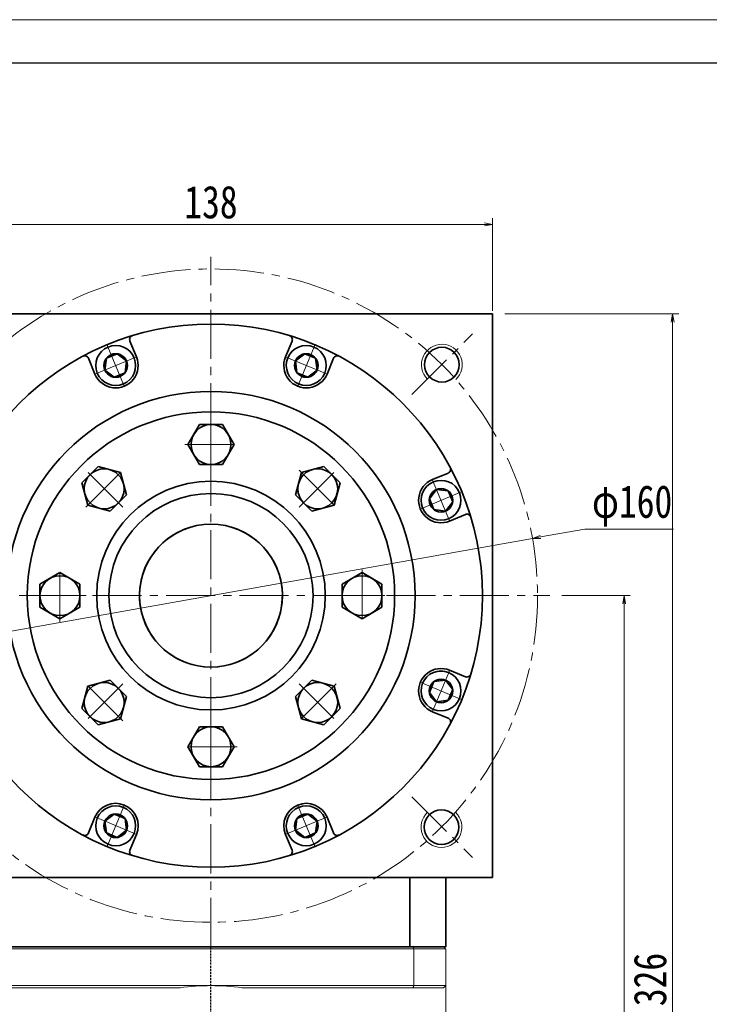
# Model space of a CAD drawing. Header units: millimetres. Extents: x -4 to 892, y 0 to 630.
# Tile 7 of 7: x 512 to 681, y 389 to 630. Entities that reach past the tile are written whole.
import ezdxf

# ---------------------------------------------------------------- set-up
doc = ezdxf.new("R2010")
doc.units = ezdxf.units.MM
doc.set_wipeout_variables(frame=1)
doc.linetypes.add('DASHED', pattern=[0.75, 0.5, -0.25])
doc.linetypes.add('点画线', pattern=[18, 12, -2, 2, -2])
for name, color, linetype, lineweight in [('EB0', 7, 'Continuous', 35), ('中心线层', 1, '点画线', 18), ('图框_外框线', 7, 'Continuous', 18), ('尺寸线层', 3, 'Continuous', 18), ('粗实线层', 7, 'Continuous', 35)]:
    doc.layers.add(name, color=color, linetype=linetype, lineweight=lineweight)
doc.styles.add('宋体', font='SimSun.ttf', dxfattribs={"width": 0.8})
doc.dimstyles.new('A水平标注$0', dxfattribs={"dimtxt": 3.5, "dimasz": 2, "dimexe": 1.5, "dimexo": 3, "dimgap": 1.1, "dimtad": 1, "dimtoh": 1, "dimdec": 4, "dimdsep": 46, "dimtxsty": '宋体', "dimblk": 'OPEN', "dimcen": 3, "dimclrd": 3, "dimclre": 3, "dimclrt": 6, "dimadec": 0, "dimazin": 0, "dimtm": 1e-09, "dimtfac": 1, "dimtdec": 4, "dimtix": 1, "dimtmove": 0, "dimatfit": 3, "dimldrblk": 'OPEN', "dimfxl": 0, "dimlwd": 13, "dimlwe": 13, "dimarcsym": 0})
doc.dimstyles.new('D直径标注φ25', dxfattribs={"dimtxt": 3.5, "dimasz": 2, "dimexe": 1, "dimexo": 3, "dimtad": 1, "dimtoh": 1, "dimdec": 1, "dimdsep": 46, "dimtxsty": '宋体', "dimblk": 'OPEN', "dimcen": 3, "dimclrd": 3, "dimclre": 3, "dimclrt": 130, "dimadec": 0, "dimazin": 0, "dimtm": 1e-09, "dimtfac": 1, "dimtdec": 1, "dimtmove": 0, "dimatfit": 0, "dimldrblk": 'OPEN', "dimfxl": 0, "dimlwd": 13, "dimlwe": 13, "dimarcsym": 0})

# ---------------------------------------------------------------- blocks, each defined once
blk = doc.blocks.new('_Open')
at = {"color": 0, "linetype": 'ByBlock', "lineweight": -2}
for p, q in [((-1, 0.17), (0, 0)), ((-1, -0.17), (0, 0)), ((0, 0), (-1, 0))]:
    blk.add_line(p, q, dxfattribs=at)
blk = doc.blocks.new('*D15')
at = {"layer": 'Defpoints', "color": 0, "transparency": 16777216}
for p in [(628.14, 580.13), (490.14, 555.96), (628.14, 555.96)]:
    blk.add_point(p, dxfattribs=at)
at = {"layer": '尺寸线层', "color": 3, "lineweight": 13, "transparency": 16777216}
for p, q in [((490.14, 558.96), (490.14, 581.63)), ((628.14, 558.96), (628.14, 581.63)), ((492.14, 580.13), (626.14, 580.13))]:
    blk.add_line(p, q, dxfattribs=at)
at = {"layer": '尺寸线层', "color": 3, "lineweight": 13, "transparency": 16777216, "xscale": 2, "yscale": 2, "zscale": 2, "rotation": 180}
blk.add_blockref('_Open', (490.14, 580.13), dxfattribs=at)
at = {"layer": '尺寸线层', "color": 3, "lineweight": 13, "transparency": 16777216, "xscale": 2, "yscale": 2, "zscale": 2}
blk.add_blockref('_Open', (628.14, 580.13), dxfattribs=at)
at = {"layer": '尺寸线层', "color": 6, "transparency": 16777216, "insert": (559.14, 585.54), "char_height": 8, "attachment_point": 5, "style": '宋体', "bg_fill": 3, "box_fill_scale": 1.1, "bg_fill_color": 257, "bg_fill_transparency": 0}
blk.add_mtext('138', dxfattribs=at)
blk = doc.blocks.new('*D23')
at = {"layer": 'Defpoints', "color": 0, "transparency": 16777216}
for p in [(637.91, 503.22), (480.38, 475.2)]:
    blk.add_point(p, dxfattribs=at)
at = {"layer": '尺寸线层', "color": 3, "lineweight": 13, "transparency": 16777216}
for p, q in [((650.72, 505.5), (639.88, 503.57)), ((672.42, 505.5), (650.72, 505.5)), ((480.38, 475.2), (637.91, 503.22)), ((478.41, 474.85), (476.44, 474.5))]:
    blk.add_line(p, q, dxfattribs=at)
at = {"layer": '尺寸线层', "color": 3, "lineweight": 13, "transparency": 16777216, "xscale": 2, "yscale": 2, "zscale": 2}
for p, rotation in [((637.91, 503.22), 190.0864135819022), ((480.38, 475.2), 10.08641358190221)]:
    blk.add_blockref('_Open', p, dxfattribs=dict(at, rotation=rotation))
at = {"layer": '尺寸线层', "color": 130, "transparency": 16777216, "insert": (662.32, 511.18), "char_height": 8, "attachment_point": 5, "style": '宋体', "bg_fill": 3, "box_fill_scale": 1.1, "bg_fill_color": 257, "bg_fill_transparency": 0}
blk.add_mtext('φ160', dxfattribs=at)
blk = doc.blocks.new('*D25')
at = {"layer": 'Defpoints', "color": 0, "transparency": 16777216}
for p in [(642.14, 489.21), (623.74, 232.21), (660.38, 232.21)]:
    blk.add_point(p, dxfattribs=at)
at = {"layer": '尺寸线层', "color": 3, "lineweight": 13, "transparency": 16777216}
for p, q in [((645.14, 489.21), (661.88, 489.21)), ((660.38, 487.21), (660.38, 234.21)), ((626.74, 232.21), (661.88, 232.21))]:
    blk.add_line(p, q, dxfattribs=at)
at = {"layer": '尺寸线层', "color": 3, "lineweight": 13, "transparency": 16777216, "xscale": 2, "yscale": 2, "zscale": 2}
for p, rotation in [((660.38, 489.21), 90), ((660.38, 232.21), 270)]:
    blk.add_blockref('_Open', p, dxfattribs=dict(at, rotation=rotation))
at = {"layer": '尺寸线层', "color": 6, "transparency": 16777216, "insert": (654.88, 360.71), "char_height": 8, "attachment_point": 5, "rotation": 90, "style": '宋体', "bg_fill": 3, "box_fill_scale": 1.1, "bg_fill_color": 257, "bg_fill_transparency": 0}
blk.add_mtext('257', dxfattribs=at)
blk = doc.blocks.new('*D26')
at = {"layer": 'Defpoints', "color": 0, "transparency": 16777216}
for p in [(628.14, 558.21), (672.25, 558.21), (623.74, 232.21)]:
    blk.add_point(p, dxfattribs=at)
at = {"layer": '尺寸线层', "color": 3, "lineweight": 13, "transparency": 16777216}
for p, q in [((631.14, 558.21), (673.75, 558.21)), ((672.25, 234.21), (672.25, 556.21)), ((626.74, 232.21), (673.75, 232.21))]:
    blk.add_line(p, q, dxfattribs=at)
at = {"layer": '尺寸线层', "color": 3, "lineweight": 13, "transparency": 16777216, "xscale": 2, "yscale": 2, "zscale": 2}
for p, rotation in [((672.25, 558.21), 90), ((672.25, 232.21), 270)]:
    blk.add_blockref('_Open', p, dxfattribs=dict(at, rotation=rotation))
at = {"layer": '尺寸线层', "color": 6, "transparency": 16777216, "insert": (666.75, 395.21), "char_height": 8, "attachment_point": 5, "rotation": 90, "style": '宋体', "bg_fill": 3, "box_fill_scale": 1.1, "bg_fill_color": 257, "bg_fill_transparency": 0}
blk.add_mtext('326', dxfattribs=at)
blk = doc.blocks.new('*X6')
at = {"layer": '中心线层', "linetype": '点画线', "lineweight": 18}
for p, q in [((0, -5.64), (0, 5.64)), ((-5.64, 0), (5.64, 0))]:
    blk.add_line(p, q, dxfattribs=at)
at = {"layer": '粗实线层'}
for p, q in [((-2.89, 0), (-1.44, 2.5)), ((-1.44, 2.5), (1.44, 2.5)), ((2.89, 0), (1.44, 2.5)), ((2.89, 0), (1.44, 2.5)), ((-2.89, 0), (-1.44, -2.5)), ((2.89, 0), (1.44, -2.5)), ((-1.44, -2.5), (1.44, -2.5))]:
    blk.add_line(p, q, dxfattribs=at)
blk.add_circle((0, 0), 2.89, dxfattribs=at)
for start, end in [(0, 180), (180, 360)]:
    blk.add_arc((0, 0), 4.89, start, end, dxfattribs=at)
blk = doc.blocks.new('*X8')
at = {"layer": '中心线层', "linetype": '点画线', "lineweight": 18}
for p, q in [((0, -6.4), (0, 6.4)), ((6.4, 0), (-6.4, 0))]:
    blk.add_line(p, q, dxfattribs=at)
at = {"layer": '粗实线层'}
for p, q in [((0, 5.65), (-4.89, 2.82)), ((4.89, 2.82), (0, 5.65)), ((-4.89, 2.82), (-4.89, -2.82)), ((4.89, 2.82), (4.89, -2.82)), ((-4.89, -2.82), (0, -5.65)), ((0, -5.65), (4.89, -2.82))]:
    blk.add_line(p, q, dxfattribs=at)
blk.add_circle((0, 0), 4.89, dxfattribs=at)
blk = doc.blocks.new('435GGHH_1')
at = {"layer": '粗实线层'}
for radius in [28, 25]:
    blk.add_circle((0, 0), radius, dxfattribs=at)
blk.add_wipeout([(-32.11, 0), (-32.11, 0.9), (-32.11, 0.9), (-32.11, 2.82), (-32.11, 2.82), (-34.56, 4.23), (-34.56, 4.23), (-37, 5.65), (-37, 5.65), (-39.45, 4.23), (-39.45, 4.23), (-41.89, 2.82), (-41.89, 2.82), (-41.89, 0.9), (-41.89, 0.9), (-41.89, 0), (-41.89, 0), (-41.89, -2.82), (-41.89, -2.82), (-39.45, -4.23), (-39.45, -4.23), (-37, -5.65), (-37, -5.65), (-34.56, -4.23), (-34.56, -4.23), (-32.11, -2.82), (-32.11, -2.82)]).dxf.layer = '粗实线层'
blk.add_circle((0, 0), 45, dxfattribs=at)
blk.add_blockref('*X8', (-37, 0), dxfattribs=at)
for points in [[(0, 32.11), (0.9, 32.11), (0.9, 32.11), (2.82, 32.11), (2.82, 32.11), (4.23, 34.55), (4.23, 34.55), (5.65, 37), (5.65, 37), (4.23, 39.44), (4.23, 39.44), (2.82, 41.89), (2.82, 41.89), (0.9, 41.89), (0.9, 41.89), (0, 41.89), (0, 41.89), (-2.82, 41.89), (-2.82, 41.89), (-4.23, 39.44), (-4.23, 39.44), (-5.65, 37), (-5.65, 37), (-4.23, 34.55), (-4.23, 34.55), (-2.82, 32.11), (-2.82, 32.11)], [(-22.71, 22.71), (-22.07, 23.34), (-22.07, 23.34), (-20.71, 24.7), (-20.71, 24.7), (-21.44, 27.43), (-21.44, 27.43), (-22.17, 30.16), (-22.17, 30.16), (-24.9, 30.89), (-24.9, 30.89), (-27.62, 31.62), (-27.62, 31.62), (-28.98, 30.26), (-28.98, 30.26), (-29.62, 29.62), (-29.62, 29.62), (-31.62, 27.62), (-31.62, 27.62), (-30.89, 24.9), (-30.89, 24.9), (-30.16, 22.17), (-30.16, 22.17), (-27.43, 21.44), (-27.43, 21.44), (-24.7, 20.71), (-24.7, 20.71)], [(22.71, 22.71), (23.34, 22.07), (23.34, 22.07), (24.7, 20.71), (24.7, 20.71), (27.43, 21.44), (27.43, 21.44), (30.16, 22.17), (30.16, 22.17), (30.89, 24.9), (30.89, 24.9), (31.62, 27.62), (31.62, 27.62), (30.26, 28.98), (30.26, 28.98), (29.62, 29.62), (29.62, 29.62), (27.62, 31.62), (27.62, 31.62), (24.9, 30.89), (24.9, 30.89), (22.17, 30.16), (22.17, 30.16), (21.44, 27.43), (21.44, 27.43), (20.71, 24.7), (20.71, 24.7)], [(32.11, 0), (32.11, -0.9), (32.11, -0.9), (32.11, -2.82), (32.11, -2.82), (34.55, -4.23), (34.55, -4.23), (37, -5.65), (37, -5.65), (39.44, -4.23), (39.44, -4.23), (41.89, -2.82), (41.89, -2.82), (41.89, -0.9), (41.89, -0.9), (41.89, 0), (41.89, 0), (41.89, 2.82), (41.89, 2.82), (39.44, 4.23), (39.44, 4.23), (37, 5.65), (37, 5.65), (34.55, 4.23), (34.55, 4.23), (32.11, 2.82), (32.11, 2.82)], [(-22.71, -22.71), (-23.34, -22.07), (-23.34, -22.07), (-24.7, -20.71), (-24.7, -20.71), (-27.43, -21.44), (-27.43, -21.44), (-30.16, -22.17), (-30.16, -22.17), (-30.89, -24.9), (-30.89, -24.9), (-31.62, -27.62), (-31.62, -27.62), (-30.26, -28.98), (-30.26, -28.98), (-29.62, -29.62), (-29.62, -29.62), (-27.62, -31.62), (-27.62, -31.62), (-24.9, -30.89), (-24.9, -30.89), (-22.17, -30.16), (-22.17, -30.16), (-21.44, -27.43), (-21.44, -27.43), (-20.71, -24.7), (-20.71, -24.7)], [(22.71, -22.71), (22.07, -23.34), (22.07, -23.34), (20.71, -24.7), (20.71, -24.7), (21.44, -27.43), (21.44, -27.43), (22.17, -30.16), (22.17, -30.16), (24.9, -30.89), (24.9, -30.89), (27.62, -31.62), (27.62, -31.62), (28.98, -30.26), (28.98, -30.26), (29.62, -29.62), (29.62, -29.62), (31.62, -27.62), (31.62, -27.62), (30.89, -24.9), (30.89, -24.9), (30.16, -22.17), (30.16, -22.17), (27.43, -21.44), (27.43, -21.44), (24.7, -20.71), (24.7, -20.71)], [(0, -32.11), (-0.9, -32.11), (-0.9, -32.11), (-2.82, -32.11), (-2.82, -32.11), (-4.23, -34.56), (-4.23, -34.56), (-5.65, -37), (-5.65, -37), (-4.23, -39.45), (-4.23, -39.45), (-2.82, -41.89), (-2.82, -41.89), (-0.9, -41.89), (-0.9, -41.89), (0, -41.89), (0, -41.89), (2.82, -41.89), (2.82, -41.89), (4.23, -39.45), (4.23, -39.45), (5.65, -37), (5.65, -37), (4.23, -34.56), (4.23, -34.56), (2.82, -32.11), (2.82, -32.11)]]:
    blk.add_wipeout(points).dxf.layer = '粗实线层'
for p, rotation in [((0, 37), 270), ((-26.16, 26.16), 315.0000000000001), ((26.16, 26.16), 225.0000000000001), ((37, 0), 180), ((-26.16, -26.16), 45.00000000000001), ((26.16, -26.16), 135.0000000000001), ((0, -37), 90)]:
    blk.add_blockref('*X8', p, dxfattribs=dict(at, rotation=rotation))

msp = doc.modelspace()

# ---------------------------------------------------------------- linework, layer by layer
at = {"color": 7, "linetype": 'Continuous', "lineweight": 15}
for p, q in [((509.44788, 402.7107), (608.84104, 402.7107)), ((608.65456, 403.2107), (509.63436, 403.2107)), ((616.14446, 403.2107), (608.65456, 403.2107)), ((608.84104, 402.7107), (608.84104, 393.7107)), ((608.84104, 402.7107), (616.64446, 402.7107)), ((616.64446, 393.7107), (616.64446, 402.7107)), ((559.14446, 393.7107), (509.44788, 393.7107)), ((509.63436, 393.2107), (551.57809, 393.2107)), ((608.84104, 393.7107), (559.14446, 393.7107)), ((566.71083, 393.2107), (608.65456, 393.2107)), ((608.65456, 393.2107), (616.14446, 393.2107)), ((616.64446, 393.7107), (608.84104, 393.7107))]:
    msp.add_line(p, q, dxfattribs=at)
at = {"color": 1, "linetype": 'DASHED'}
msp.add_line((559.14446, 229.34678), (559.14446, 403.2107), dxfattribs=at)
at = {"color": 7, "linetype": 'Continuous', "lineweight": 15}
for centre, radius, start, end in [((615.72282, 545.76942), 5, 313.1992681, 224.8408445), ((615.60487, 432.53423), 5, 133.2490206, 46.6813654), ((559.14446, 336.2107), 57.5, 90, 97.5614297), ((559.14446, 336.2107), 57.5, 82.4385703, 90)]:
    msp.add_arc(centre, radius, start, end, dxfattribs=at)
for points in [[(608.84104, 402.7107), (608.65456, 403.2107)], [(616.14446, 403.2107), (616.64446, 402.7107)], [(608.84104, 393.7107), (608.65456, 393.2107)], [(616.14446, 393.2107), (616.64446, 393.7107)], [(616.64446, 393.7107), (616.64446, 359.7107)]]:
    msp.add_open_spline(points, degree=1, dxfattribs=at)
at = {"layer": 'EB0'}
msp.add_line((616.64446, 403.2107), (501.64446, 403.2107), dxfattribs=at)
at = {"layer": '中心线层'}
for p, q in [((608.38481, 538.45105), (623.2412, 553.30744)), ((476.14446, 489.2107), (642.14446, 489.2107)), ((608.38481, 439.97034), (623.2412, 425.11395))]:
    msp.add_line(p, q, dxfattribs=at)
at = {"layer": '图框_外框线', "color": 3}
msp.add_lwpolyline([(0, 0), (891.25509, 0), (891.25509, 630.24467), (0, 630.24467)], close=True, dxfattribs=at)
at = {"layer": '图框_外框线', "color": 3, "lineweight": 25}
msp.add_lwpolyline([(53.0509, 10.61018), (880.64491, 10.61018), (880.64491, 619.63449), (53.0509, 619.63449)], close=True, dxfattribs=at)
at = {"layer": '粗实线层'}
for p, q in [((628.14446, 558.2107), (490.14446, 558.2107)), ((628.14446, 420.2107), (628.14446, 558.2107)), ((540.88211, 547.67211), (539.28376, 551.53086)), ((577.40681, 547.67211), (579.00516, 551.53086)), ((530.71943, 543.46259), (529.12109, 547.32134)), ((587.56949, 543.46259), (589.16784, 547.32134)), ((613.39635, 517.63572), (617.25511, 519.23407)), ((617.60587, 470.94834), (621.46462, 469.35)), ((613.39635, 460.78567), (617.25511, 459.18732)), ((530.71943, 434.9588), (529.12109, 431.10005)), ((587.56949, 434.9588), (589.16784, 431.10005)), ((540.88211, 430.74928), (539.28376, 426.89053)), ((577.40681, 430.74928), (579.00516, 426.89053)), ((490.14446, 420.2107), (628.14446, 420.2107)), ((607.8789, 403.2107), (607.8789, 420.2107)), ((616.64446, 403.2107), (616.64446, 420.2107))]:
    msp.add_line(p, q, dxfattribs=at)
for centre, radius in [((559.14446, 489.2107), 66.5), ((615.72282, 545.76942), 4.25), ((615.60487, 432.53423), 4.25)]:
    msp.add_circle(centre, radius, dxfattribs=at)
for centre, radius, start, end in [((540.20764, 551.91354), 1, 106.8047151, 202.5000301), ((578.08128, 551.91354), 1, 337.4999699, 73.1952849), ((528.19721, 546.93866), 1, 22.4999699, 118.1952849), ((535.80077, 545.56735), 5.5, 202.5, 22.5), ((582.48815, 545.56735), 5.5, 157.5, 337.5), ((590.09171, 546.93866), 1, 61.8047151, 157.5000301), ((616.87242, 520.15795), 1, 292.4999699, 28.1952849), ((615.50111, 465.86701), 5.5, 67.5, 247.5), ((616.87242, 458.26344), 1, 331.8047151, 67.5000301), ((535.80077, 432.85404), 5.5, 337.5, 157.5), ((582.48815, 432.85404), 5.5, 22.5, 202.5), ((528.19721, 431.48273), 1, 241.8047151, 337.5000301), ((590.09171, 431.48273), 1, 202.4999699, 298.1952849), ((540.20764, 426.50785), 1, 157.4999699, 253.1952849), ((578.08128, 426.50785), 1, 286.8047151, 22.5000301)]:
    msp.add_arc(centre, radius, start, end, dxfattribs=at)

# ---------------------------------------------------------------- next in the draw order: dimensions: what is measured, and where the dimension line sits
at = {"layer": '尺寸线层'}
dim = msp.add_linear_dim(base=(628.14446, 580.12834), p1=(490.14446, 555.95648), p2=(628.14446, 555.95648), dimstyle='A水平标注$0', override={"dimtxt": 8, "dimgap": 1.5, "dimblk": 'Open', "dimtfill": 1, "dimtfillclr": 256}, dxfattribs=at)
dim.commit()
dim.dimension.update_dxf_attribs({"geometry": '*D15', "text_midpoint": (559.14446, 585.53895)})

# ---------------------------------------------------------------- next in the draw order: linework, layer by layer
at = {"layer": '中心线层'}
msp.add_line((559.14446, 403.2107), (559.14446, 572.2107), dxfattribs=at)
msp.add_circle((559.14446, 489.2107), 80, dxfattribs=at)

# ---------------------------------------------------------------- next in the draw order: dimensions: what is measured, and where the dimension line sits
at = {"layer": '尺寸线层'}
dim = msp.add_diameter_dim_2p(p1=(480.38088, 475.20003), p2=(637.90804, 503.22136), dimstyle='D直径标注φ25', override={"dimtxt": 8, "dimgap": 1.5, "dimpost": 'φ<>'}, dxfattribs=at)
dim.commit()
dim.dimension.update_dxf_attribs({"geometry": '*D23', "text_midpoint": (650.7156, 505.4996), "dimtype": 163})

# ---------------------------------------------------------------- next in the draw order: wipeouts: each hides what was drawn before it
for points in [[(540.31854, 547.43867), (540.30796, 547.46402), (540.29723, 547.48932), (540.28636, 547.51455), (540.27535, 547.53973), (540.26419, 547.56484), (540.2529, 547.58989), (540.24146, 547.61487), (540.22989, 547.63979), (540.21817, 547.66464), (540.20632, 547.68943), (540.19433, 547.71415), (540.18219, 547.73881), (540.16992, 547.76339), (540.15752, 547.78791), (540.14497, 547.81235), (540.13229, 547.83673), (540.11947, 547.86103), (540.10651, 547.88526), (540.09342, 547.90941), (540.08019, 547.9335), (540.06683, 547.95751), (540.05333, 547.98144), (540.0397, 548.0053), (540.02593, 548.02908), (540.01203, 548.05278), (539.998, 548.0764), (539.98384, 548.09995), (539.96954, 548.12341), (539.95511, 548.14679), (539.94055, 548.1701), (539.94055, 548.1701), (539.81442, 548.36068), (539.67952, 548.54516), (539.53615, 548.72314), (539.38462, 548.89423), (539.22526, 549.05804), (539.05842, 549.21424), (538.88447, 549.36246), (538.70378, 549.5024), (538.51675, 549.63374), (538.32378, 549.7562), (538.12531, 549.86951), (537.92175, 549.97343), (537.71357, 550.06771), (537.5012, 550.15217), (537.28513, 550.22662), (537.0658, 550.29088), (536.84372, 550.34483), (536.61936, 550.38834), (536.39321, 550.42133), (536.16577, 550.44371), (535.93752, 550.45543), (535.70898, 550.45648), (535.48064, 550.44686), (535.253, 550.42657), (535.02656, 550.39567), (534.80181, 550.35422), (534.57924, 550.30232), (534.35934, 550.24007), (534.14258, 550.16762), (533.92945, 550.08512), (533.92945, 550.08512), (533.72041, 549.99275), (533.51591, 549.89071), (533.3164, 549.77923), (533.12231, 549.65855), (532.93408, 549.52894), (532.75211, 549.39067), (532.5768, 549.24405), (532.40853, 549.08939), (532.24767, 548.92705), (532.09458, 548.75736), (531.94957, 548.58071), (531.81298, 548.39748), (531.6851, 548.20806), (531.56621, 548.01288), (531.45657, 547.81235), (531.35642, 547.60692), (531.26598, 547.39704), (531.18544, 547.18315), (531.11499, 546.96574), (531.05477, 546.74528), (531.00491, 546.52224), (530.96553, 546.29712), (530.93672, 546.0704), (530.91852, 545.84258), (530.911, 545.61416), (530.91415, 545.38564), (530.92798, 545.15752), (530.95245, 544.93029), (530.98751, 544.70445), (531.03308, 544.4805), (531.03308, 544.4805), (531.03926, 544.45373), (531.0456, 544.42699), (531.05208, 544.40029), (531.05871, 544.37363), (531.06549, 544.347), (531.07243, 544.32041), (531.07951, 544.29386), (531.08674, 544.26735), (531.09412, 544.24089), (531.10164, 544.21446), (531.10932, 544.18808), (531.11714, 544.16174), (531.12512, 544.13545), (531.13323, 544.1092), (531.1415, 544.08299), (531.14992, 544.05684), (531.15848, 544.03073), (531.16718, 544.00467), (531.17604, 543.97866), (531.18504, 543.9527), (531.19418, 543.92679), (531.20347, 543.90093), (531.21291, 543.87512), (531.22249, 543.84937), (531.23222, 543.82367), (531.24209, 543.79803), (531.2521, 543.77244), (531.26226, 543.74691), (531.27256, 543.72144), (531.283, 543.69602), (531.283, 543.69602), (531.38713, 543.46215), (531.50336, 543.23404), (531.63136, 543.01233), (531.77079, 542.79762), (531.92127, 542.5905), (532.08239, 542.39155), (532.25369, 542.20129), (532.43472, 542.02027), (532.62497, 541.84896), (532.82393, 541.68785), (533.03105, 541.53737), (533.24575, 541.39794), (533.46747, 541.26993), (533.69557, 541.1537), (533.92945, 541.04958), (534.16846, 540.95783), (534.41194, 540.87872), (534.65922, 540.81246), (534.90964, 540.75923), (535.1625, 540.71918), (535.41711, 540.69242), (535.67277, 540.67902), (535.92878, 540.67902), (536.18444, 540.69242), (536.43904, 540.71918), (536.6919, 540.75923), (536.94232, 540.81246), (537.18961, 540.87872), (537.43309, 540.95783), (537.67209, 541.04958), (537.67209, 541.04958), (537.90597, 541.1537), (538.13408, 541.26993), (538.35579, 541.39794), (538.5705, 541.53737), (538.77761, 541.68785), (538.97657, 541.84896), (539.16683, 542.02027), (539.34785, 542.20129), (539.51916, 542.39155), (539.68027, 542.5905), (539.83075, 542.79762), (539.97018, 543.01233), (540.09819, 543.23404), (540.21441, 543.46215), (540.31854, 543.69602), (540.41029, 543.93503), (540.4894, 544.17851), (540.55566, 544.4258), (540.60889, 544.67621), (540.64894, 544.92907), (540.6757, 545.18368), (540.6891, 545.43934), (540.6891, 545.69535), (540.6757, 545.95101), (540.64894, 546.20562), (540.60889, 546.45848), (540.55566, 546.70889), (540.4894, 546.95618), (540.41029, 547.19966)], [(587.00592, 543.69602), (587.01636, 543.72144), (587.02667, 543.74691), (587.03682, 543.77244), (587.04684, 543.79803), (587.05671, 543.82367), (587.06643, 543.84937), (587.07601, 543.87512), (587.08545, 543.90093), (587.09474, 543.92679), (587.10388, 543.9527), (587.11288, 543.97866), (587.12174, 544.00467), (587.13045, 544.03073), (587.13901, 544.05684), (587.14742, 544.08299), (587.15569, 544.1092), (587.16381, 544.13545), (587.17178, 544.16174), (587.1796, 544.18808), (587.18728, 544.21446), (587.19481, 544.24089), (587.20218, 544.26735), (587.20941, 544.29386), (587.2165, 544.32041), (587.22343, 544.347), (587.23021, 544.37363), (587.23684, 544.40029), (587.24333, 544.42699), (587.24966, 544.45373), (587.25584, 544.4805), (587.25584, 544.4805), (587.30141, 544.70445), (587.33648, 544.93029), (587.36095, 545.15752), (587.37477, 545.38564), (587.37793, 545.61416), (587.3704, 545.84258), (587.35221, 546.0704), (587.32339, 546.29712), (587.28401, 546.52224), (587.23416, 546.74528), (587.17394, 546.96574), (587.10348, 547.18315), (587.02294, 547.39704), (586.9325, 547.60692), (586.83235, 547.81235), (586.72271, 548.01288), (586.60382, 548.20806), (586.47594, 548.39748), (586.33935, 548.58071), (586.19435, 548.75736), (586.04125, 548.92705), (585.88039, 549.08939), (585.71212, 549.24405), (585.53681, 549.39067), (585.35484, 549.52894), (585.16661, 549.65855), (584.97253, 549.77923), (584.77302, 549.89071), (584.56852, 549.99275), (584.35947, 550.08512), (584.35947, 550.08512), (584.14634, 550.16762), (583.92959, 550.24007), (583.70968, 550.30232), (583.48711, 550.35422), (583.26236, 550.39567), (583.03592, 550.42657), (582.80828, 550.44686), (582.57994, 550.45648), (582.3514, 550.45543), (582.12316, 550.44371), (581.89571, 550.42133), (581.66956, 550.38834), (581.4452, 550.34483), (581.22312, 550.29088), (581.0038, 550.22662), (580.78772, 550.15217), (580.57535, 550.06771), (580.36717, 549.97343), (580.16362, 549.86951), (579.96514, 549.7562), (579.77218, 549.63374), (579.58514, 549.5024), (579.40445, 549.36246), (579.2305, 549.21424), (579.06366, 549.05804), (578.9043, 548.89423), (578.75277, 548.72314), (578.6094, 548.54516), (578.4745, 548.36068), (578.34837, 548.1701), (578.34837, 548.1701), (578.33381, 548.14679), (578.31938, 548.12341), (578.30508, 548.09995), (578.29092, 548.0764), (578.27689, 548.05278), (578.26299, 548.02908), (578.24922, 548.0053), (578.23559, 547.98144), (578.22209, 547.95751), (578.20873, 547.9335), (578.1955, 547.90941), (578.18241, 547.88526), (578.16946, 547.86103), (578.15664, 547.83673), (578.14395, 547.81235), (578.13141, 547.78791), (578.119, 547.76339), (578.10673, 547.73881), (578.0946, 547.71415), (578.0826, 547.68943), (578.07075, 547.66464), (578.05903, 547.63979), (578.04746, 547.61487), (578.03602, 547.58989), (578.02473, 547.56484), (578.01358, 547.53973), (578.00256, 547.51455), (577.99169, 547.48932), (577.98097, 547.46402), (577.97038, 547.43867), (577.97038, 547.43867), (577.87863, 547.19966), (577.79952, 546.95618), (577.73326, 546.70889), (577.68003, 546.45848), (577.63998, 546.20562), (577.61322, 545.95101), (577.59983, 545.69535), (577.59983, 545.43934), (577.61322, 545.18368), (577.63998, 544.92907), (577.68003, 544.67621), (577.73326, 544.4258), (577.79952, 544.17851), (577.87863, 543.93503), (577.97038, 543.69602), (578.07451, 543.46215), (578.19073, 543.23404), (578.31874, 543.01233), (578.45817, 542.79762), (578.60865, 542.5905), (578.76977, 542.39155), (578.94107, 542.20129), (579.1221, 542.02027), (579.31235, 541.84896), (579.51131, 541.68785), (579.71842, 541.53737), (579.93313, 541.39794), (580.15484, 541.26993), (580.38295, 541.1537), (580.61683, 541.04958), (580.61683, 541.04958), (580.85583, 540.95783), (581.09932, 540.87872), (581.3466, 540.81246), (581.59702, 540.75923), (581.84988, 540.71918), (582.10449, 540.69242), (582.36015, 540.67902), (582.61616, 540.67902), (582.87182, 540.69242), (583.12642, 540.71918), (583.37928, 540.75923), (583.6297, 540.81246), (583.87699, 540.87872), (584.12047, 540.95783), (584.35947, 541.04958), (584.59335, 541.1537), (584.82146, 541.26993), (585.04317, 541.39794), (585.25788, 541.53737), (585.46499, 541.68785), (585.66395, 541.84896), (585.8542, 542.02027), (586.03523, 542.20129), (586.20654, 542.39155), (586.36765, 542.5905), (586.51813, 542.79762), (586.65756, 543.01233), (586.78557, 543.23404), (586.90179, 543.46215)], [(531.283, 434.72537), (531.27256, 434.69995), (531.26226, 434.67448), (531.2521, 434.64895), (531.24209, 434.62336), (531.23222, 434.59772), (531.22249, 434.57202), (531.21291, 434.54627), (531.20347, 434.52046), (531.19418, 434.4946), (531.18504, 434.46869), (531.17604, 434.44273), (531.16718, 434.41672), (531.15848, 434.39066), (531.14992, 434.36455), (531.1415, 434.3384), (531.13323, 434.31219), (531.12512, 434.28594), (531.11714, 434.25965), (531.10932, 434.23331), (531.10164, 434.20693), (531.09412, 434.1805), (531.08674, 434.15404), (531.07951, 434.12753), (531.07243, 434.10098), (531.06549, 434.07439), (531.05871, 434.04776), (531.05208, 434.0211), (531.0456, 433.9944), (531.03926, 433.96766), (531.03308, 433.94089), (531.03308, 433.94089), (530.98751, 433.71694), (530.95245, 433.4911), (530.92798, 433.26387), (530.91415, 433.03575), (530.911, 432.80723), (530.91852, 432.57881), (530.93672, 432.35099), (530.96553, 432.12427), (531.00491, 431.89915), (531.05477, 431.67611), (531.11499, 431.45565), (531.18544, 431.23824), (531.26598, 431.02435), (531.35642, 430.81447), (531.45657, 430.60904), (531.56621, 430.40851), (531.6851, 430.21333), (531.81298, 430.02391), (531.94957, 429.84068), (532.09458, 429.66403), (532.24767, 429.49434), (532.40853, 429.332), (532.5768, 429.17734), (532.75211, 429.03072), (532.93408, 428.89245), (533.12231, 428.76284), (533.3164, 428.64216), (533.51591, 428.53068), (533.72041, 428.42864), (533.92945, 428.33627), (533.92945, 428.33627), (534.14258, 428.25377), (534.35934, 428.18132), (534.57924, 428.11907), (534.80181, 428.06717), (535.02656, 428.02572), (535.253, 427.99482), (535.48064, 427.97453), (535.70898, 427.96491), (535.93752, 427.96596), (536.16577, 427.97768), (536.39321, 428.00006), (536.61936, 428.03305), (536.84372, 428.07656), (537.0658, 428.13051), (537.28513, 428.19477), (537.5012, 428.26922), (537.71357, 428.35368), (537.92175, 428.44796), (538.12531, 428.55188), (538.32378, 428.66519), (538.51675, 428.78765), (538.70378, 428.91899), (538.88447, 429.05893), (539.05842, 429.20715), (539.22526, 429.36335), (539.38462, 429.52716), (539.53615, 429.69825), (539.67952, 429.87623), (539.81442, 430.06071), (539.94055, 430.25129), (539.94055, 430.25129), (539.95511, 430.2746), (539.96954, 430.29798), (539.98384, 430.32144), (539.998, 430.34499), (540.01203, 430.36861), (540.02593, 430.39231), (540.0397, 430.41609), (540.05333, 430.43995), (540.06683, 430.46388), (540.08019, 430.48789), (540.09342, 430.51198), (540.10651, 430.53613), (540.11947, 430.56036), (540.13229, 430.58466), (540.14497, 430.60904), (540.15752, 430.63348), (540.16992, 430.658), (540.18219, 430.68258), (540.19433, 430.70724), (540.20632, 430.73196), (540.21817, 430.75675), (540.22989, 430.7816), (540.24146, 430.80652), (540.2529, 430.8315), (540.26419, 430.85655), (540.27535, 430.88166), (540.28636, 430.90684), (540.29723, 430.93207), (540.30796, 430.95737), (540.31854, 430.98272), (540.31854, 430.98272), (540.41029, 431.22173), (540.4894, 431.46521), (540.55566, 431.7125), (540.60889, 431.96291), (540.64894, 432.21577), (540.6757, 432.47038), (540.6891, 432.72604), (540.6891, 432.98205), (540.6757, 433.23771), (540.64894, 433.49232), (540.60889, 433.74518), (540.55566, 433.99559), (540.4894, 434.24288), (540.41029, 434.48636), (540.31854, 434.72537), (540.21441, 434.95924), (540.09819, 435.18735), (539.97018, 435.40906), (539.83075, 435.62377), (539.68027, 435.83089), (539.51916, 436.02984), (539.34785, 436.2201), (539.16683, 436.40112), (538.97657, 436.57243), (538.77761, 436.73354), (538.5705, 436.88402), (538.35579, 437.02345), (538.13408, 437.15146), (537.90597, 437.26769), (537.67209, 437.37181), (537.67209, 437.37181), (537.43309, 437.46356), (537.18961, 437.54267), (536.94232, 437.60893), (536.6919, 437.66216), (536.43904, 437.70221), (536.18444, 437.72897), (535.92878, 437.74237), (535.67277, 437.74237), (535.41711, 437.72897), (535.1625, 437.70221), (534.90964, 437.66216), (534.65922, 437.60893), (534.41194, 437.54267), (534.16846, 437.46356), (533.92945, 437.37181), (533.69557, 437.26769), (533.46747, 437.15146), (533.24575, 437.02345), (533.03105, 436.88402), (532.82393, 436.73354), (532.62497, 436.57243), (532.43472, 436.40112), (532.25369, 436.2201), (532.08239, 436.02984), (531.92127, 435.83089), (531.77079, 435.62377), (531.63136, 435.40906), (531.50336, 435.18735), (531.38713, 434.95924)], [(577.97038, 430.98272), (577.98097, 430.95737), (577.99169, 430.93207), (578.00256, 430.90684), (578.01358, 430.88166), (578.02473, 430.85655), (578.03602, 430.8315), (578.04746, 430.80652), (578.05903, 430.7816), (578.07075, 430.75675), (578.0826, 430.73196), (578.0946, 430.70724), (578.10673, 430.68258), (578.119, 430.658), (578.13141, 430.63348), (578.14395, 430.60904), (578.15664, 430.58466), (578.16946, 430.56036), (578.18241, 430.53613), (578.1955, 430.51198), (578.20873, 430.48789), (578.22209, 430.46388), (578.23559, 430.43995), (578.24922, 430.41609), (578.26299, 430.39231), (578.27689, 430.36861), (578.29092, 430.34499), (578.30508, 430.32144), (578.31938, 430.29798), (578.33381, 430.2746), (578.34837, 430.25129), (578.34837, 430.25129), (578.4745, 430.06071), (578.6094, 429.87623), (578.75277, 429.69825), (578.9043, 429.52716), (579.06366, 429.36335), (579.2305, 429.20715), (579.40445, 429.05893), (579.58514, 428.91899), (579.77218, 428.78765), (579.96514, 428.66519), (580.16362, 428.55188), (580.36717, 428.44796), (580.57535, 428.35368), (580.78772, 428.26922), (581.0038, 428.19477), (581.22312, 428.13051), (581.4452, 428.07656), (581.66956, 428.03305), (581.89571, 428.00006), (582.12316, 427.97768), (582.3514, 427.96596), (582.57994, 427.96491), (582.80828, 427.97453), (583.03592, 427.99482), (583.26236, 428.02572), (583.48711, 428.06717), (583.70968, 428.11907), (583.92959, 428.18132), (584.14634, 428.25377), (584.35947, 428.33627), (584.35947, 428.33627), (584.56852, 428.42864), (584.77302, 428.53068), (584.97253, 428.64216), (585.16661, 428.76284), (585.35484, 428.89245), (585.53681, 429.03072), (585.71212, 429.17734), (585.88039, 429.332), (586.04125, 429.49434), (586.19435, 429.66403), (586.33935, 429.84068), (586.47594, 430.02391), (586.60382, 430.21333), (586.72271, 430.40851), (586.83235, 430.60904), (586.9325, 430.81447), (587.02294, 431.02435), (587.10348, 431.23824), (587.17394, 431.45565), (587.23416, 431.67611), (587.28401, 431.89915), (587.32339, 432.12427), (587.35221, 432.35099), (587.3704, 432.57881), (587.37793, 432.80723), (587.37477, 433.03575), (587.36095, 433.26387), (587.33648, 433.4911), (587.30141, 433.71694), (587.25584, 433.94089), (587.25584, 433.94089), (587.24966, 433.96766), (587.24333, 433.9944), (587.23684, 434.0211), (587.23021, 434.04776), (587.22343, 434.07439), (587.2165, 434.10098), (587.20941, 434.12753), (587.20218, 434.15404), (587.19481, 434.1805), (587.18728, 434.20693), (587.1796, 434.23331), (587.17178, 434.25965), (587.16381, 434.28594), (587.15569, 434.31219), (587.14742, 434.3384), (587.13901, 434.36455), (587.13045, 434.39066), (587.12174, 434.41672), (587.11288, 434.44273), (587.10388, 434.46869), (587.09474, 434.4946), (587.08545, 434.52046), (587.07601, 434.54627), (587.06643, 434.57202), (587.05671, 434.59772), (587.04684, 434.62336), (587.03682, 434.64895), (587.02667, 434.67448), (587.01636, 434.69995), (587.00592, 434.72537), (587.00592, 434.72537), (586.90179, 434.95924), (586.78557, 435.18735), (586.65756, 435.40906), (586.51813, 435.62377), (586.36765, 435.83089), (586.20654, 436.02984), (586.03523, 436.2201), (585.8542, 436.40112), (585.66395, 436.57243), (585.46499, 436.73354), (585.25788, 436.88402), (585.04317, 437.02345), (584.82146, 437.15146), (584.59335, 437.26769), (584.35947, 437.37181), (584.12047, 437.46356), (583.87699, 437.54267), (583.6297, 437.60893), (583.37928, 437.66216), (583.12642, 437.70221), (582.87182, 437.72897), (582.61616, 437.74237), (582.36015, 437.74237), (582.10449, 437.72897), (581.84988, 437.70221), (581.59702, 437.66216), (581.3466, 437.60893), (581.09932, 437.54267), (580.85583, 437.46356), (580.61683, 437.37181), (580.61683, 437.37181), (580.38295, 437.26769), (580.15484, 437.15146), (579.93313, 437.02345), (579.71842, 436.88402), (579.51131, 436.73354), (579.31235, 436.57243), (579.1221, 436.40112), (578.94107, 436.2201), (578.76977, 436.02984), (578.60865, 435.83089), (578.45817, 435.62377), (578.31874, 435.40906), (578.19073, 435.18735), (578.07451, 434.95924), (577.97038, 434.72537), (577.87863, 434.48636), (577.79952, 434.24288), (577.73326, 433.99559), (577.68003, 433.74518), (577.63998, 433.49232), (577.61322, 433.23771), (577.59983, 432.98205), (577.59983, 432.72604), (577.61322, 432.47038), (577.63998, 432.21577), (577.68003, 431.96291), (577.73326, 431.7125), (577.79952, 431.46521), (577.87863, 431.22173)]]:
    msp.add_wipeout(points).dxf.layer = '粗实线层'

# ---------------------------------------------------------------- next in the draw order: linework, layer by layer
at = {"layer": '粗实线层'}
msp.add_line((617.60587, 507.47305), (621.46462, 509.07139), dxfattribs=at)
msp.add_circle((559.14446, 489.2107), 50, dxfattribs=at)
msp.add_arc((615.50111, 512.55438), 5.5, 112.5, 292.5, dxfattribs=at)

# ---------------------------------------------------------------- next in the draw order: block references
for p, rotation in [((535.80077, 545.56735), 22.5), ((582.48815, 545.56735), 337.5000000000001), ((535.80077, 432.85404), 157.5000000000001), ((582.48815, 432.85404), 202.4999999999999)]:
    msp.add_blockref('*X6', p, dxfattribs=dict(at, rotation=rotation))

# ---------------------------------------------------------------- next in the draw order: dimensions: what is measured, and where the dimension line sits
at = {"layer": '尺寸线层'}
dim = msp.add_linear_dim(base=(660.38009, 232.2107), p1=(642.14446, 489.2107), p2=(623.74446, 232.2107), angle=270, dimstyle='A水平标注$0', override={"dimtxt": 8, "dimgap": 1.5}, dxfattribs=at)
dim.commit()
dim.dimension.update_dxf_attribs({"geometry": '*D25', "text_midpoint": (654.88009, 360.7107)})

# ---------------------------------------------------------------- next in the draw order: block references
at = {"layer": '粗实线层'}
msp.add_blockref('435GGHH_1', (559.14446, 489.2107), dxfattribs=at)

# ---------------------------------------------------------------- next in the draw order: dimensions: what is measured, and where the dimension line sits
at = {"layer": '尺寸线层'}
dim = msp.add_linear_dim(base=(672.25252, 558.2107), p1=(623.74446, 232.2107), p2=(628.14446, 558.2107), angle=90, dimstyle='A水平标注$0', override={"dimtxt": 8, "dimgap": 1.5}, dxfattribs=at)
dim.commit()
dim.dimension.update_dxf_attribs({"geometry": '*D26', "text_midpoint": (666.75252, 395.2107)})

# ---------------------------------------------------------------- next in the draw order: linework, layer by layer
at = {"layer": '粗实线层'}
msp.add_circle((559.14446, 489.2107), 17.5, dxfattribs=at)
for centre, radius, start, end in [((621.84731, 508.14752), 1, 16.8047151, 112.5000301), ((559.14446, 489.2107), 17.5, 106.6015496, 73.3984504), ((621.84731, 470.27387), 1, 247.4999699, 343.1952849)]:
    msp.add_arc(centre, radius, start, end, dxfattribs=at)

# ---------------------------------------------------------------- next in the draw order: wipeouts: each hides what was drawn before it
for points in [[(617.37243, 508.03661), (617.39779, 508.0472), (617.42309, 508.05793), (617.44832, 508.0688), (617.47349, 508.07981), (617.4986, 508.09096), (617.52365, 508.10226), (617.54864, 508.11369), (617.57356, 508.12527), (617.59841, 508.13698), (617.6232, 508.14884), (617.64792, 508.16083), (617.67257, 508.17296), (617.69716, 508.18523), (617.72167, 508.19764), (617.74612, 508.21019), (617.77049, 508.22287), (617.79479, 508.23569), (617.81902, 508.24865), (617.84318, 508.26174), (617.86726, 508.27497), (617.89127, 508.28833), (617.91521, 508.30183), (617.93906, 508.31546), (617.96284, 508.32922), (617.98654, 508.34312), (618.01017, 508.35715), (618.03371, 508.37132), (618.05718, 508.38561), (618.08056, 508.40004), (618.10386, 508.4146), (618.10386, 508.4146), (618.29445, 508.54073), (618.47893, 508.67563), (618.65691, 508.819), (618.82799, 508.97053), (618.99181, 509.12989), (619.148, 509.29673), (619.29623, 509.47069), (619.43617, 509.65138), (619.56751, 509.83841), (619.68997, 510.03137), (619.80328, 510.22985), (619.90719, 510.4334), (620.00148, 510.64159), (620.08594, 510.85395), (620.16038, 511.07003), (620.22465, 511.28935), (620.2786, 511.51143), (620.32211, 511.7358), (620.35509, 511.96195), (620.37747, 512.18939), (620.3892, 512.41763), (620.39025, 512.64617), (620.38062, 512.87451), (620.36034, 513.10215), (620.32943, 513.3286), (620.28799, 513.55335), (620.23608, 513.77592), (620.17384, 513.99582), (620.10138, 514.21257), (620.01888, 514.42571), (620.01888, 514.42571), (619.92651, 514.63475), (619.82448, 514.83925), (619.713, 515.03876), (619.59232, 515.23284), (619.4627, 515.42107), (619.32443, 515.60304), (619.17781, 515.77836), (619.02316, 515.94662), (618.86081, 516.10748), (618.69113, 516.26058), (618.51448, 516.40558), (618.33124, 516.54217), (618.14183, 516.67005), (617.94664, 516.78894), (617.74612, 516.89858), (617.54069, 516.99873), (617.3308, 517.08918), (617.11692, 517.16971), (616.89951, 517.24017), (616.67904, 517.30039), (616.45601, 517.35024), (616.23088, 517.38962), (616.00416, 517.41844), (615.77635, 517.43663), (615.54793, 517.44416), (615.31941, 517.44101), (615.09128, 517.42718), (614.86405, 517.40271), (614.63822, 517.36765), (614.41427, 517.32207), (614.41427, 517.32207), (614.38749, 517.31589), (614.36076, 517.30956), (614.33406, 517.30308), (614.30739, 517.29644), (614.28077, 517.28966), (614.25418, 517.28273), (614.22763, 517.27565), (614.20112, 517.26842), (614.17465, 517.26104), (614.14823, 517.25351), (614.12185, 517.24584), (614.09551, 517.23801), (614.06921, 517.23004), (614.04296, 517.22192), (614.01676, 517.21365), (613.9906, 517.20524), (613.96449, 517.19668), (613.93843, 517.18797), (613.91242, 517.17912), (613.88646, 517.17012), (613.86055, 517.16097), (613.83469, 517.15168), (613.80889, 517.14225), (613.78314, 517.13267), (613.75744, 517.12294), (613.73179, 517.11307), (613.70621, 517.10306), (613.68068, 517.0929), (613.6552, 517.0826), (613.62979, 517.07216), (613.62979, 517.07216), (613.39591, 516.96803), (613.16781, 516.8518), (612.94609, 516.72379), (612.73139, 516.58436), (612.52427, 516.43388), (612.32531, 516.27277), (612.13506, 516.10147), (611.95403, 515.92044), (611.78273, 515.73019), (611.62161, 515.53123), (611.47114, 515.32411), (611.3317, 515.1094), (611.2037, 514.88769), (611.08747, 514.65958), (610.98334, 514.42571), (610.8916, 514.1867), (610.81248, 513.94322), (610.74622, 513.69593), (610.693, 513.44552), (610.65295, 513.19266), (610.62619, 512.93805), (610.61279, 512.68239), (610.61279, 512.42638), (610.62619, 512.17072), (610.65295, 511.91611), (610.693, 511.66325), (610.74622, 511.41284), (610.81248, 511.16555), (610.8916, 510.92207), (610.98334, 510.68306), (610.98334, 510.68306), (611.08747, 510.44919), (611.2037, 510.22108), (611.3317, 509.99937), (611.47114, 509.78466), (611.62161, 509.57754), (611.78273, 509.37858), (611.95403, 509.18833), (612.13506, 509.0073), (612.32531, 508.836), (612.52427, 508.67489), (612.73139, 508.52441), (612.94609, 508.38497), (613.16781, 508.25697), (613.39591, 508.14074), (613.62979, 508.03661), (613.8688, 507.94487), (614.11228, 507.86576), (614.35956, 507.7995), (614.60998, 507.74627), (614.86284, 507.70622), (615.11745, 507.67946), (615.37311, 507.66606), (615.62912, 507.66606), (615.88478, 507.67946), (616.13939, 507.70622), (616.39224, 507.74627), (616.64266, 507.7995), (616.88995, 507.86576), (617.13343, 507.94487)], [(613.62979, 461.34923), (613.6552, 461.33879), (613.68068, 461.32849), (613.70621, 461.31833), (613.73179, 461.30832), (613.75744, 461.29845), (613.78314, 461.28872), (613.80889, 461.27914), (613.83469, 461.26971), (613.86055, 461.26042), (613.88646, 461.25127), (613.91242, 461.24227), (613.93843, 461.23342), (613.96449, 461.22471), (613.9906, 461.21615), (614.01676, 461.20774), (614.04296, 461.19947), (614.06921, 461.19135), (614.09551, 461.18338), (614.12185, 461.17555), (614.14823, 461.16788), (614.17465, 461.16035), (614.20112, 461.15297), (614.22763, 461.14574), (614.25418, 461.13866), (614.28077, 461.13173), (614.30739, 461.12495), (614.33406, 461.11831), (614.36076, 461.11183), (614.38749, 461.1055), (614.41427, 461.09932), (614.41427, 461.09932), (614.63822, 461.05374), (614.86405, 461.01868), (615.09128, 460.99421), (615.31941, 460.98038), (615.54793, 460.97723), (615.77635, 460.98476), (616.00416, 461.00295), (616.23088, 461.03177), (616.45601, 461.07115), (616.67904, 461.121), (616.89951, 461.18122), (617.11692, 461.25168), (617.3308, 461.33221), (617.54069, 461.42266), (617.74612, 461.52281), (617.94664, 461.63245), (618.14183, 461.75134), (618.33124, 461.87922), (618.51448, 462.01581), (618.69113, 462.16081), (618.86081, 462.31391), (619.02316, 462.47477), (619.17781, 462.64303), (619.32443, 462.81835), (619.4627, 463.00032), (619.59232, 463.18855), (619.713, 463.38263), (619.82448, 463.58214), (619.92651, 463.78664), (620.01888, 463.99568), (620.01888, 463.99568), (620.10138, 464.20882), (620.17384, 464.42557), (620.23608, 464.64547), (620.28799, 464.86804), (620.32943, 465.09279), (620.36034, 465.31924), (620.38062, 465.54688), (620.39025, 465.77522), (620.3892, 466.00376), (620.37747, 466.232), (620.35509, 466.45944), (620.32211, 466.68559), (620.2786, 466.90996), (620.22465, 467.13204), (620.16038, 467.35136), (620.08594, 467.56744), (620.00148, 467.7798), (619.90719, 467.98799), (619.80328, 468.19154), (619.68997, 468.39002), (619.56751, 468.58298), (619.43617, 468.77001), (619.29623, 468.9507), (619.148, 469.12466), (618.99181, 469.2915), (618.82799, 469.45086), (618.65691, 469.60239), (618.47893, 469.74576), (618.29445, 469.88066), (618.10386, 470.00679), (618.10386, 470.00679), (618.08056, 470.02135), (618.05718, 470.03578), (618.03371, 470.05007), (618.01017, 470.06424), (617.98654, 470.07827), (617.96284, 470.09217), (617.93906, 470.10593), (617.91521, 470.11956), (617.89127, 470.13306), (617.86726, 470.14642), (617.84318, 470.15965), (617.81902, 470.17274), (617.79479, 470.1857), (617.77049, 470.19852), (617.74612, 470.2112), (617.72167, 470.22375), (617.69716, 470.23616), (617.67257, 470.24843), (617.64792, 470.26056), (617.6232, 470.27255), (617.59841, 470.28441), (617.57356, 470.29612), (617.54864, 470.3077), (617.52365, 470.31913), (617.4986, 470.33043), (617.47349, 470.34158), (617.44832, 470.35259), (617.42309, 470.36346), (617.39779, 470.37419), (617.37243, 470.38478), (617.37243, 470.38478), (617.13343, 470.47652), (616.88995, 470.55563), (616.64266, 470.62189), (616.39224, 470.67512), (616.13939, 470.71517), (615.88478, 470.74193), (615.62912, 470.75533), (615.37311, 470.75533), (615.11745, 470.74193), (614.86284, 470.71517), (614.60998, 470.67512), (614.35956, 470.62189), (614.11228, 470.55563), (613.8688, 470.47652), (613.62979, 470.38478), (613.39591, 470.28065), (613.16781, 470.16442), (612.94609, 470.03642), (612.73139, 469.89698), (612.52427, 469.7465), (612.32531, 469.58539), (612.13506, 469.41409), (611.95403, 469.23306), (611.78273, 469.04281), (611.62161, 468.84385), (611.47114, 468.63673), (611.3317, 468.42202), (611.2037, 468.20031), (611.08747, 467.9722), (610.98334, 467.73833), (610.98334, 467.73833), (610.8916, 467.49932), (610.81248, 467.25584), (610.74622, 467.00855), (610.693, 466.75814), (610.65295, 466.50528), (610.62619, 466.25067), (610.61279, 465.99501), (610.61279, 465.739), (610.62619, 465.48334), (610.65295, 465.22873), (610.693, 464.97587), (610.74622, 464.72546), (610.81248, 464.47817), (610.8916, 464.23469), (610.98334, 463.99568), (611.08747, 463.76181), (611.2037, 463.5337), (611.3317, 463.31199), (611.47114, 463.09728), (611.62161, 462.89016), (611.78273, 462.6912), (611.95403, 462.50095), (612.13506, 462.31992), (612.32531, 462.14862), (612.52427, 461.98751), (612.73139, 461.83703), (612.94609, 461.6976), (613.16781, 461.56959), (613.39591, 461.45336)]]:
    msp.add_wipeout(points).dxf.layer = '粗实线层'

# ---------------------------------------------------------------- next in the draw order: block references
for p, rotation in [((615.50111, 512.55438), 292.5000000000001), ((615.50111, 465.86701), 247.5000000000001)]:
    msp.add_blockref('*X6', p, dxfattribs=dict(at, rotation=rotation))

doc.saveas('drawing.dxf')
